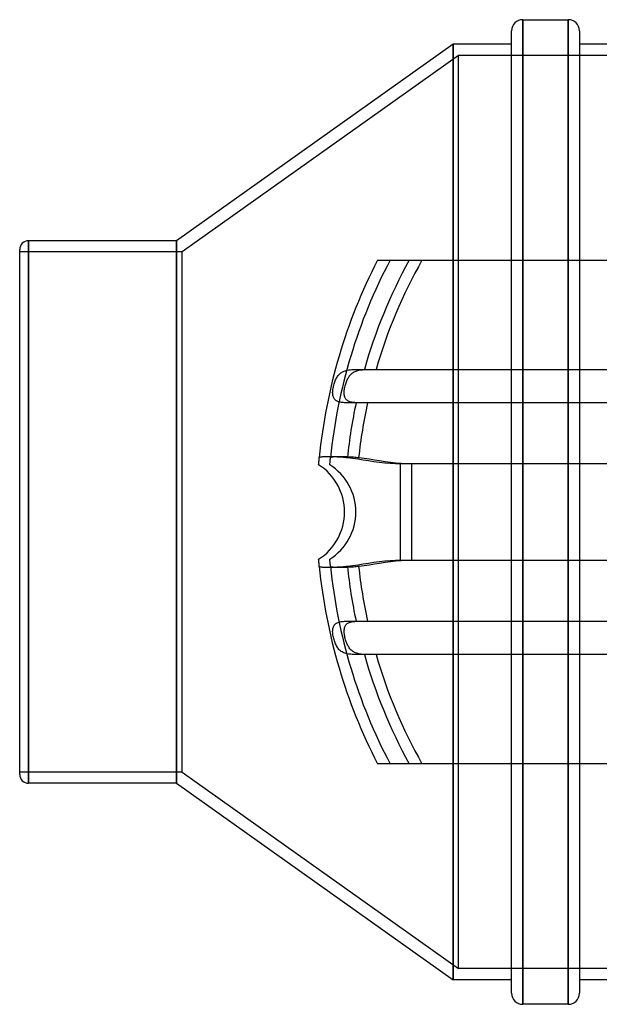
# Model space of a CAD drawing. Header units: millimetres. Extents: x -152 to 152, y -88 to 156.
# Tile 1 of 4: x -152 to -48, y -88 to 88. Entities that reach past the tile are written whole.
import ezdxf

# ---------------------------------------------------------------- set-up
doc = ezdxf.new("R2010")
doc.units = ezdxf.units.MM
doc.layers.add('HIDDEN', color=7, linetype='Continuous')
doc.layers.add('THICK', color=7, linetype='Continuous')

msp = doc.modelspace()

# ---------------------------------------------------------------- linework, layer by layer
at = {"layer": 'HIDDEN'}
for p, q in [((-61.63, 88), (-61.63, -88)), ((-53.51, 88), (-53.51, -88)), ((-74.1, 0), (-74.1, 83.6)), ((-73.1, 81.6), (-122.5, 46.5)), ((-73.1, 0), (-73.1, 81.6)), ((73.1, 81.6), (-73.1, 81.6)), ((-149.9, 0), (-149.9, 48.5)), ((-123.5, 0), (-123.5, 48.5)), ((-122.5, 46.5), (-151.5, 46.5)), ((-122.5, 0), (-122.5, 46.5)), ((-87.59, 45), (-87.59, 45)), ((-85.34, 45), (-85.34, 45)), ((-74.1, 45), (-74.1, 0)), ((-63.63, 0), (-63.63, 45)), ((-61.63, 0), (-61.63, 45)), ((-53.51, 0), (-53.51, 45)), ((-51.51, 45), (-51.51, 0)), ((-92.41, 24.54), (-92.3, 24.66)), ((-92.3, 24.66), (-92.17, 24.77)), ((-92.17, 24.77), (-92.04, 24.88)), ((-92.04, 24.88), (-91.9, 24.97)), ((-91.9, 24.97), (-91.75, 25.06)), ((-91.75, 25.06), (-91.6, 25.13)), ((-91.6, 25.13), (-91.43, 25.2)), ((-91.43, 25.2), (-91.26, 25.26)), ((-91.26, 25.26), (-91.08, 25.31)), ((-91.08, 25.31), (-90.9, 25.35)), ((-90.9, 25.35), (-90.71, 25.39)), ((-90.71, 25.39), (-90.51, 25.42)), ((-90.51, 25.42), (-90.3, 25.44)), ((-90.3, 25.44), (-90.09, 25.46)), ((-90.09, 25.46), (-89.87, 25.47)), ((-89.87, 25.47), (-89.64, 25.49)), ((-89.64, 25.49), (-89.4, 25.49)), ((-89.4, 25.49), (-89.16, 25.5)), ((-89.16, 25.5), (-88.91, 25.5)), ((-88.91, 25.5), (-88.65, 25.5)), ((-88.65, 25.5), (-88.39, 25.5)), ((-88.39, 25.5), (-88.12, 25.5)), ((-88.12, 25.5), (-87.85, 25.5)), ((-87.85, 25.5), (87.85, 25.5)), ((-93.33, 22.73), (-93.27, 22.92)), ((-93.27, 22.92), (-93.21, 23.11)), ((-93.21, 23.11), (-93.14, 23.29)), ((-93.14, 23.29), (-93.07, 23.47)), ((-93.07, 23.47), (-92.99, 23.65)), ((-92.99, 23.65), (-92.91, 23.81)), ((-92.91, 23.81), (-92.82, 23.98)), ((-92.82, 23.98), (-92.73, 24.13)), ((-92.73, 24.13), (-92.63, 24.27)), ((-92.63, 24.27), (-92.52, 24.41)), ((-92.52, 24.41), (-92.41, 24.54)), ((-93.54, 21.56), (-93.52, 21.75)), ((-93.54, 21.37), (-93.54, 21.56)), ((-93.54, 21.19), (-93.54, 21.37)), ((-93.53, 21.02), (-93.54, 21.19)), ((-93.52, 21.75), (-93.49, 21.95)), ((-93.49, 21.95), (-93.46, 22.14)), ((-93.46, 22.14), (-93.42, 22.34)), ((-93.42, 22.34), (-93.38, 22.53)), ((-93.38, 22.53), (-93.33, 22.73)), ((-93.51, 20.85), (-93.53, 21.02)), ((-93.48, 20.69), (-93.51, 20.85)), ((-93.43, 20.54), (-93.48, 20.69)), ((-93.38, 20.4), (-93.43, 20.54)), ((-93.31, 20.28), (-93.38, 20.4)), ((-93.23, 20.16), (-93.31, 20.28)), ((-93.13, 20.06), (-93.23, 20.16)), ((-93.03, 19.97), (-93.13, 20.06)), ((-92.91, 19.88), (-93.03, 19.97)), ((-92.79, 19.81), (-92.91, 19.88)), ((-92.65, 19.75), (-92.79, 19.81)), ((-92.51, 19.7), (-92.65, 19.75)), ((-92.35, 19.66), (-92.51, 19.7)), ((-92.19, 19.62), (-92.35, 19.66)), ((-92.02, 19.59), (-92.19, 19.62)), ((-91.84, 19.57), (-92.02, 19.59)), ((-91.65, 19.55), (-91.84, 19.57)), ((-91.45, 19.53), (-91.65, 19.55)), ((-91.24, 19.52), (-91.45, 19.53)), ((-91.03, 19.51), (-91.24, 19.52)), ((-90.81, 19.51), (-91.03, 19.51)), ((-90.58, 19.5), (-90.81, 19.51)), ((-90.34, 19.5), (-90.58, 19.5)), ((-90.1, 19.5), (-90.34, 19.5)), ((-89.86, 19.5), (-90.1, 19.5)), ((-89.62, 19.5), (-89.86, 19.5)), ((-89.37, 19.5), (-89.62, 19.5)), ((89.37, 19.5), (-89.37, 19.5)), ((-96.08, 8.73), (-96.07, 8.87)), ((-96.07, 8.87), (-96.05, 9.04)), ((-96.05, 9.04), (-96.03, 9.22)), ((-96.03, 9.22), (-96.02, 9.39)), ((-96.02, 9.39), (-96, 9.56)), ((-96, 9.56), (-95.98, 9.71)), ((-95.98, 9.74), (-95.96, 9.77)), ((-95.98, 9.71), (-95.98, 9.74)), ((-95.96, 9.77), (-95.93, 9.8)), ((-95.93, 9.8), (-95.88, 9.82)), ((-95.88, 9.82), (-95.83, 9.84)), ((-95.83, 9.84), (-95.77, 9.85)), ((-95.77, 9.85), (-95.69, 9.87)), ((-95.69, 9.87), (-95.61, 9.88)), ((-95.61, 9.88), (-95.51, 9.89)), ((-95.51, 9.89), (-95.41, 9.9)), ((-95.41, 9.9), (-95.29, 9.91)), ((-95.29, 9.91), (-95.17, 9.91)), ((-95.17, 9.91), (-95.04, 9.92)), ((-95.04, 9.92), (-94.89, 9.92)), ((-94.89, 9.92), (-94.74, 9.92)), ((-94.74, 9.92), (-94.58, 9.92)), ((-94.58, 9.92), (-94.41, 9.93)), ((-94.41, 9.93), (-94.23, 9.92)), ((-94.23, 9.92), (-94.05, 9.92)), ((-94.05, 9.92), (-93.86, 9.92)), ((-93.86, 9.92), (-93.66, 9.92)), ((-93.66, 9.92), (-93.45, 9.91)), ((-93.45, 9.91), (-93.25, 9.91)), ((-93.25, 9.91), (-93.03, 9.9)), ((-93.03, 9.9), (-92.81, 9.89)), ((-92.81, 9.89), (-92.59, 9.88)), ((-92.59, 9.88), (-92.36, 9.87)), ((-92.36, 9.87), (-92.13, 9.85)), ((-92.13, 9.85), (-91.9, 9.84)), ((-91.9, 9.84), (-91.66, 9.82)), ((-91.66, 9.82), (-91.43, 9.79)), ((-91.43, 9.79), (-91.19, 9.77)), ((-91.19, 9.77), (-90.95, 9.74)), ((-90.95, 9.74), (-89.98, 9.61)), ((-89.98, 9.61), (-89.05, 9.48)), ((-89.05, 9.48), (-88.15, 9.34)), ((-88.15, 9.34), (-87.21, 9.19)), ((-87.21, 9.19), (-86.25, 9.05)), ((-86.25, 9.05), (-85.28, 8.92)), ((-85.28, 8.92), (-84.3, 8.81)), ((-84.3, 8.81), (-83.34, 8.73)), ((-98.11, 8.44), (-98.11, 8.44)), ((-96.11, 8.44), (-96.1, 8.46)), ((-96.11, 8.44), (-96.11, 8.44)), ((-96.1, 8.51), (-96.09, 8.61)), ((-96.1, 8.46), (-96.1, 8.51)), ((-96.09, 8.61), (-96.08, 8.73)), ((-83.34, 8.73), (-82.39, 8.68)), ((-82.39, 8.68), (-81.48, 8.66)), ((-81.48, 0), (-81.48, 8.66)), ((-81.48, 8.66), (81.48, 8.66)), ((-149.9, -48.5), (-149.9, 0)), ((-122.5, -46.5), (-122.5, 0)), ((-74.1, 0), (-74.1, -45)), ((-73.1, -81.6), (-73.1, 0)), ((-123.5, -48.5), (-123.5, 0)), ((-81.48, -8.66), (-81.48, 0)), ((-74.1, -83.6), (-74.1, 0)), ((-63.63, -45), (-63.63, 0)), ((-61.63, -45), (-61.63, 0)), ((-53.51, -45), (-53.51, 0)), ((-51.51, 0), (-51.51, -45)), ((-98.11, -8.44), (-98.11, -8.44)), ((-96.11, -8.44), (-96.11, -8.44)), ((-96.1, -8.45), (-96.11, -8.44)), ((-96.1, -8.48), (-96.1, -8.45)), ((-96.1, -8.53), (-96.1, -8.48)), ((-96.09, -8.59), (-96.1, -8.53)), ((-96.08, -8.67), (-96.09, -8.59)), ((-96.08, -8.77), (-96.08, -8.67)), ((-96.07, -8.88), (-96.08, -8.77)), ((-83.34, -8.73), (-84.3, -8.81)), ((-82.39, -8.68), (-83.34, -8.73)), ((-81.48, -8.66), (-82.39, -8.68)), ((81.48, -8.66), (-81.48, -8.66)), ((-96.05, -8.99), (-96.07, -8.88)), ((-96.04, -9.12), (-96.05, -8.99)), ((-96.03, -9.24), (-96.04, -9.12)), ((-96.02, -9.37), (-96.03, -9.24)), ((-96.01, -9.49), (-96.02, -9.37)), ((-96, -9.61), (-96.01, -9.49)), ((-95.98, -9.71), (-96, -9.61)), ((-95.98, -9.74), (-95.98, -9.71)), ((-95.96, -9.77), (-95.98, -9.74)), ((-95.93, -9.8), (-95.96, -9.77)), ((-95.88, -9.82), (-95.93, -9.8)), ((-95.83, -9.84), (-95.88, -9.82)), ((-95.77, -9.85), (-95.83, -9.84)), ((-95.69, -9.87), (-95.77, -9.85)), ((-95.61, -9.88), (-95.69, -9.87)), ((-95.51, -9.89), (-95.61, -9.88)), ((-95.41, -9.9), (-95.51, -9.89)), ((-95.29, -9.91), (-95.41, -9.9)), ((-95.17, -9.91), (-95.29, -9.91)), ((-95.03, -9.92), (-95.17, -9.91)), ((-94.89, -9.92), (-95.03, -9.92)), ((-94.74, -9.92), (-94.89, -9.92)), ((-94.58, -9.92), (-94.74, -9.92)), ((-94.41, -9.93), (-94.58, -9.92)), ((-94.23, -9.92), (-94.41, -9.93)), ((-94.05, -9.92), (-94.23, -9.92)), ((-93.86, -9.92), (-94.05, -9.92)), ((-93.66, -9.92), (-93.86, -9.92)), ((-93.45, -9.91), (-93.66, -9.92)), ((-93.24, -9.91), (-93.45, -9.91)), ((-93.03, -9.9), (-93.24, -9.91)), ((-92.81, -9.89), (-93.03, -9.9)), ((-92.59, -9.88), (-92.81, -9.89)), ((-92.36, -9.87), (-92.59, -9.88)), ((-92.13, -9.85), (-92.36, -9.87)), ((-91.9, -9.84), (-92.13, -9.85)), ((-91.66, -9.82), (-91.9, -9.84)), ((-91.43, -9.79), (-91.66, -9.82)), ((-91.19, -9.77), (-91.43, -9.79)), ((-90.95, -9.74), (-91.19, -9.77)), ((-89.98, -9.61), (-90.95, -9.74)), ((-89.05, -9.48), (-89.98, -9.61)), ((-88.15, -9.34), (-89.05, -9.48)), ((-87.21, -9.19), (-88.15, -9.34)), ((-86.25, -9.05), (-87.21, -9.19)), ((-85.28, -8.92), (-86.25, -9.05)), ((-84.3, -8.81), (-85.28, -8.92)), ((-93.54, -21.04), (-93.51, -20.86)), ((-93.54, -21.22), (-93.54, -21.04)), ((-93.51, -20.86), (-93.48, -20.7)), ((-93.48, -20.7), (-93.43, -20.54)), ((-93.43, -20.54), (-93.38, -20.4)), ((-93.38, -20.4), (-93.3, -20.27)), ((-93.3, -20.27), (-93.22, -20.15)), ((-93.22, -20.15), (-93.12, -20.05)), ((-93.12, -20.05), (-93.01, -19.95)), ((-93.01, -19.95), (-92.88, -19.87)), ((-92.88, -19.87), (-92.75, -19.79)), ((-92.75, -19.79), (-92.59, -19.73)), ((-92.59, -19.73), (-92.43, -19.68)), ((-92.43, -19.68), (-92.25, -19.63)), ((-92.25, -19.63), (-92.06, -19.6)), ((-92.06, -19.6), (-91.87, -19.57)), ((-91.87, -19.57), (-91.66, -19.55)), ((-91.66, -19.55), (-91.44, -19.53)), ((-91.44, -19.53), (-91.21, -19.52)), ((-91.21, -19.52), (-90.98, -19.51)), ((-90.98, -19.51), (-90.73, -19.5)), ((-90.73, -19.5), (-90.47, -19.5)), ((-90.47, -19.5), (-90.21, -19.5)), ((-90.21, -19.5), (-89.94, -19.5)), ((-89.94, -19.5), (-89.66, -19.5)), ((-89.66, -19.5), (-89.37, -19.5)), ((-89.37, -19.5), (89.37, -19.5)), ((-93.54, -21.41), (-93.54, -21.22)), ((-93.53, -21.61), (-93.54, -21.41)), ((-93.51, -21.81), (-93.53, -21.61)), ((-93.48, -22.02), (-93.51, -21.81)), ((-93.45, -22.22), (-93.48, -22.02)), ((-93.4, -22.43), (-93.45, -22.22)), ((-93.35, -22.63), (-93.4, -22.43)), ((-93.3, -22.83), (-93.35, -22.63)), ((-93.23, -23.03), (-93.3, -22.83)), ((-93.16, -23.23), (-93.23, -23.03)), ((-93.09, -23.42), (-93.16, -23.23)), ((-93.01, -23.61), (-93.09, -23.42)), ((-92.92, -23.79), (-93.01, -23.61)), ((-92.83, -23.96), (-92.92, -23.79)), ((-92.73, -24.12), (-92.83, -23.96)), ((-92.63, -24.28), (-92.73, -24.12)), ((-92.51, -24.43), (-92.63, -24.28)), ((-92.39, -24.56), (-92.51, -24.43)), ((-92.27, -24.69), (-92.39, -24.56)), ((-92.13, -24.81), (-92.27, -24.69)), ((-91.99, -24.91), (-92.13, -24.81)), ((-91.83, -25.01), (-91.99, -24.91)), ((-91.67, -25.1), (-91.83, -25.01)), ((-91.5, -25.18), (-91.67, -25.1)), ((-91.31, -25.24), (-91.5, -25.18)), ((-91.12, -25.3), (-91.31, -25.24)), ((-90.92, -25.35), (-91.12, -25.3)), ((-90.72, -25.39), (-90.92, -25.35)), ((-90.5, -25.42), (-90.72, -25.39)), ((-90.27, -25.45), (-90.5, -25.42)), ((-90.04, -25.46), (-90.27, -25.45)), ((-89.79, -25.48), (-90.04, -25.46)), ((-89.54, -25.49), (-89.79, -25.48)), ((-89.28, -25.49), (-89.54, -25.49)), ((-89, -25.5), (-89.28, -25.49)), ((-88.72, -25.5), (-89, -25.5)), ((-88.44, -25.5), (-88.72, -25.5)), ((-88.14, -25.5), (-88.44, -25.5)), ((-87.85, -25.5), (-88.14, -25.5)), ((87.85, -25.5), (-87.85, -25.5)), ((-87.59, -45), (-87.59, -45)), ((-85.34, -45), (-85.34, -45)), ((-122.5, -46.5), (-151.5, -46.5)), ((-122.5, -46.5), (-73.1, -81.6)), ((73.1, -81.6), (-73.1, -81.6))]:
    msp.add_line(p, q, dxfattribs=at)
for centre, radius, start, end in [((0, 0), 96.48, 152.1964, 174.2216), ((0, 0), 91.48, 150.532, 163.8135), ((0, 0), 91.48, 167.6916, 173.8863), ((-101.47, 0), 10, 0, 57.5234), ((-101.47, 0), 10, 302.4766, 0), ((0, 0), 96.48, 185.7784, 207.8036), ((0, 0), 91.48, 186.1137, 192.3084), ((0, 0), 91.48, 196.1865, 209.468)]:
    msp.add_arc(centre, radius, start, end, dxfattribs=at)
at = {"layer": 'THICK'}
for p, q in [((-61.63, 88), (-53.51, 88)), ((-61.63, 45), (-61.63, 88)), ((-53.51, 45), (-53.51, 88)), ((-63.63, 45), (-63.63, 86)), ((-51.51, 86), (-51.51, 45)), ((-74.1, 83.6), (-123.5, 48.5)), ((-74.1, 83.6), (-74.1, 45)), ((-63.63, 83.6), (-74.1, 83.6)), ((-45.45, 83.6), (-51.51, 83.6)), ((-149.9, 48.5), (-149.9, 0)), ((-123.5, 48.5), (-149.9, 48.5)), ((-123.5, 48.5), (-123.5, 0)), ((-151.5, 0), (-151.5, 46.9)), ((-87.59, 45), (-87.58, 45)), ((-87.58, 45), (-87.55, 45)), ((-87.55, 45), (-87.49, 45)), ((-87.49, 45), (-87.4, 45)), ((-87.4, 45), (-87.3, 45)), ((-87.3, 45), (-87.18, 45)), ((-87.18, 45), (-87.04, 45)), ((-87.04, 45), (-86.88, 45)), ((-86.88, 45), (-86.69, 45)), ((-86.69, 45), (-86.49, 45)), ((-86.49, 45), (-86.28, 45)), ((-86.28, 45), (-86.05, 45)), ((-86.05, 45), (-85.82, 45)), ((-85.82, 45), (-85.57, 45)), ((-85.57, 45), (-85.3, 45)), ((-85.3, 45), (-85.01, 45)), ((-85.01, 45), (-84.72, 45)), ((-84.72, 45), (-84.43, 45)), ((-84.43, 45), (-84.15, 45)), ((-84.15, 45), (-83.85, 45)), ((-83.85, 45), (-83.54, 45)), ((-83.54, 45), (-83.22, 45)), ((-83.22, 45), (-82.89, 45)), ((-82.89, 45), (-82.56, 45)), ((-82.56, 45), (-82.24, 45)), ((-82.24, 45), (-81.93, 45)), ((-81.93, 45), (81.93, 45)), ((-94.5, 24.52), (-94.38, 24.65)), ((-94.38, 24.65), (-94.26, 24.76)), ((-94.26, 24.76), (-94.13, 24.86)), ((-94.13, 24.86), (-93.99, 24.96)), ((-93.99, 24.96), (-93.84, 25.05)), ((-93.84, 25.05), (-93.68, 25.13)), ((-93.68, 25.13), (-93.52, 25.2)), ((-93.52, 25.2), (-93.35, 25.26)), ((-93.35, 25.26), (-93.17, 25.31)), ((-93.17, 25.31), (-92.99, 25.35)), ((-92.99, 25.35), (-92.8, 25.39)), ((-92.8, 25.39), (-92.6, 25.42)), ((-92.6, 25.42), (-92.39, 25.44)), ((-92.39, 25.44), (-92.18, 25.46)), ((-92.18, 25.46), (-91.95, 25.47)), ((-91.95, 25.47), (-91.72, 25.48)), ((-91.72, 25.48), (-91.49, 25.49)), ((-91.49, 25.49), (-91.24, 25.5)), ((-91.24, 25.5), (-90.99, 25.5)), ((-90.99, 25.5), (-90.73, 25.5)), ((-90.73, 25.5), (-90.47, 25.5)), ((-90.47, 25.5), (-90.2, 25.5)), ((-90.2, 25.5), (-89.93, 25.5)), ((-89.93, 25.5), (89.93, 25.5)), ((-95.39, 22.7), (-95.34, 22.89)), ((-95.34, 22.89), (-95.28, 23.08)), ((-95.28, 23.08), (-95.21, 23.27)), ((-95.21, 23.27), (-95.14, 23.45)), ((-95.14, 23.45), (-95.07, 23.62)), ((-95.07, 23.62), (-94.98, 23.79)), ((-94.98, 23.79), (-94.9, 23.95)), ((-94.9, 23.95), (-94.81, 24.11)), ((-94.81, 24.11), (-94.71, 24.25)), ((-94.71, 24.25), (-94.61, 24.39)), ((-94.61, 24.39), (-94.5, 24.52)), ((-95.6, 21.35), (-95.59, 21.53)), ((-95.59, 21.17), (-95.6, 21.35)), ((-95.59, 21.53), (-95.57, 21.72)), ((-95.58, 20.99), (-95.59, 21.17)), ((-95.57, 21.72), (-95.55, 21.92)), ((-95.55, 21.92), (-95.52, 22.11)), ((-95.52, 22.11), (-95.48, 22.31)), ((-95.48, 22.31), (-95.44, 22.5)), ((-95.44, 22.5), (-95.39, 22.7)), ((-95.56, 20.83), (-95.58, 20.99)), ((-95.52, 20.67), (-95.56, 20.83)), ((-95.47, 20.52), (-95.52, 20.67)), ((-95.41, 20.39), (-95.47, 20.52)), ((-95.34, 20.26), (-95.41, 20.39)), ((-95.26, 20.15), (-95.34, 20.26)), ((-95.16, 20.05), (-95.26, 20.15)), ((-95.06, 19.95), (-95.16, 20.05)), ((-94.94, 19.88), (-95.06, 19.95)), ((-94.82, 19.81), (-94.94, 19.88)), ((-94.68, 19.75), (-94.82, 19.81)), ((-94.54, 19.7), (-94.68, 19.75)), ((-94.38, 19.65), (-94.54, 19.7)), ((-94.22, 19.62), (-94.38, 19.65)), ((-94.05, 19.59), (-94.22, 19.62)), ((-93.87, 19.56), (-94.05, 19.59)), ((-93.68, 19.55), (-93.87, 19.56)), ((-93.48, 19.53), (-93.68, 19.55)), ((-93.28, 19.52), (-93.48, 19.53)), ((-93.06, 19.51), (-93.28, 19.52)), ((-92.84, 19.51), (-93.06, 19.51)), ((-92.62, 19.5), (-92.84, 19.51)), ((-92.39, 19.5), (-92.62, 19.5)), ((-92.15, 19.5), (-92.39, 19.5)), ((-91.91, 19.5), (-92.15, 19.5)), ((-91.66, 19.5), (-91.91, 19.5)), ((-91.42, 19.5), (-91.66, 19.5)), ((91.42, 19.5), (-91.42, 19.5)), ((-98.09, 8.73), (-98.07, 8.88)), ((-98.07, 8.88), (-98.06, 9.04)), ((-98.06, 9.04), (-98.04, 9.22)), ((-98.04, 9.22), (-98.03, 9.4)), ((-98.03, 9.4), (-98.01, 9.56)), ((-98.01, 9.56), (-97.99, 9.72)), ((-97.99, 9.75), (-97.97, 9.77)), ((-97.99, 9.72), (-97.99, 9.75)), ((-97.97, 9.77), (-97.94, 9.8)), ((-97.94, 9.8), (-97.89, 9.82)), ((-97.89, 9.82), (-97.84, 9.84)), ((-97.84, 9.84), (-97.78, 9.85)), ((-97.78, 9.85), (-97.7, 9.87)), ((-97.7, 9.87), (-97.62, 9.88)), ((-97.62, 9.88), (-97.53, 9.89)), ((-97.53, 9.89), (-97.42, 9.9)), ((-97.42, 9.9), (-97.3, 9.91)), ((-97.3, 9.91), (-97.18, 9.91)), ((-97.18, 9.91), (-97.05, 9.92)), ((-97.05, 9.92), (-96.9, 9.92)), ((-96.9, 9.92), (-96.75, 9.92)), ((-96.75, 9.92), (-96.59, 9.93)), ((-96.59, 9.93), (-96.42, 9.93)), ((-96.42, 9.93), (-96.24, 9.93)), ((-96.24, 9.93), (-96.06, 9.92)), ((-96.06, 9.92), (-95.87, 9.92)), ((-95.87, 9.92), (-95.67, 9.92)), ((-95.67, 9.92), (-95.47, 9.91)), ((-95.47, 9.91), (-95.26, 9.91)), ((-95.26, 9.91), (-95.04, 9.9)), ((-95.04, 9.9), (-94.82, 9.89)), ((-94.82, 9.89), (-94.6, 9.88)), ((-94.6, 9.88), (-94.37, 9.87)), ((-94.37, 9.87), (-94.14, 9.85)), ((-94.14, 9.85), (-93.91, 9.84)), ((-93.91, 9.84), (-93.68, 9.82)), ((-93.68, 9.82), (-93.44, 9.8)), ((-93.44, 9.8), (-93.2, 9.77)), ((-93.2, 9.77), (-92.97, 9.74)), ((-92.97, 9.74), (-91.99, 9.61)), ((-91.99, 9.61), (-91.06, 9.48)), ((-91.06, 9.48), (-90.16, 9.34)), ((-90.16, 9.34), (-89.22, 9.19)), ((-89.22, 9.19), (-88.26, 9.05)), ((-88.26, 9.05), (-87.28, 8.92)), ((-87.28, 8.92), (-86.31, 8.81)), ((-86.31, 8.81), (-85.34, 8.73)), ((-98.11, 8.52), (-98.1, 8.61)), ((-98.11, 8.46), (-98.11, 8.52)), ((-98.11, 8.44), (-98.11, 8.46)), ((-98.1, 8.61), (-98.09, 8.73)), ((-85.34, 8.73), (-84.39, 8.68)), ((-84.39, 8.68), (-83.48, 8.66)), ((-83.48, 0), (-83.48, 8.66)), ((-83.48, 8.66), (83.48, 8.66)), ((-123.5, 0), (-123.5, -48.5)), ((-151.5, -46.9), (-151.5, 0)), ((-149.9, 0), (-149.9, -48.5)), ((-83.48, -8.66), (-83.48, 0)), ((-98.11, -8.46), (-98.11, -8.44)), ((-98.11, -8.52), (-98.11, -8.46)), ((-98.1, -8.61), (-98.11, -8.52)), ((-98.09, -8.73), (-98.1, -8.61)), ((-98.07, -8.88), (-98.09, -8.73)), ((-85.34, -8.73), (-86.31, -8.81)), ((-84.39, -8.68), (-85.34, -8.73)), ((-83.48, -8.66), (-84.39, -8.68)), ((83.48, -8.66), (-83.48, -8.66)), ((-98.06, -9.05), (-98.07, -8.88)), ((-98.04, -9.22), (-98.06, -9.05)), ((-98.03, -9.4), (-98.04, -9.22)), ((-98.01, -9.56), (-98.03, -9.4)), ((-97.99, -9.72), (-98.01, -9.56)), ((-97.99, -9.75), (-97.99, -9.72)), ((-97.97, -9.77), (-97.99, -9.75)), ((-97.94, -9.8), (-97.97, -9.77)), ((-97.89, -9.82), (-97.94, -9.8)), ((-97.84, -9.84), (-97.89, -9.82)), ((-97.78, -9.85), (-97.84, -9.84)), ((-97.7, -9.87), (-97.78, -9.85)), ((-97.62, -9.88), (-97.7, -9.87)), ((-97.52, -9.89), (-97.62, -9.88)), ((-97.42, -9.9), (-97.52, -9.89)), ((-97.3, -9.91), (-97.42, -9.9)), ((-97.18, -9.91), (-97.3, -9.91)), ((-97.04, -9.92), (-97.18, -9.91)), ((-96.9, -9.92), (-97.04, -9.92)), ((-96.75, -9.92), (-96.9, -9.92)), ((-96.59, -9.93), (-96.75, -9.92)), ((-96.42, -9.93), (-96.59, -9.93)), ((-96.24, -9.93), (-96.42, -9.93)), ((-96.06, -9.92), (-96.24, -9.93)), ((-95.87, -9.92), (-96.06, -9.92)), ((-95.67, -9.92), (-95.87, -9.92)), ((-95.46, -9.91), (-95.67, -9.92)), ((-95.25, -9.91), (-95.46, -9.91)), ((-95.04, -9.9), (-95.25, -9.91)), ((-94.82, -9.89), (-95.04, -9.9)), ((-94.6, -9.88), (-94.82, -9.89)), ((-94.37, -9.87), (-94.6, -9.88)), ((-94.14, -9.85), (-94.37, -9.87)), ((-93.91, -9.84), (-94.14, -9.85)), ((-93.67, -9.82), (-93.91, -9.84)), ((-93.44, -9.8), (-93.67, -9.82)), ((-93.2, -9.77), (-93.44, -9.8)), ((-92.97, -9.74), (-93.2, -9.77)), ((-91.99, -9.61), (-92.97, -9.74)), ((-91.06, -9.48), (-91.99, -9.61)), ((-90.16, -9.34), (-91.06, -9.48)), ((-89.22, -9.19), (-90.16, -9.34)), ((-88.26, -9.05), (-89.22, -9.19)), ((-87.28, -8.92), (-88.26, -9.05)), ((-86.31, -8.81), (-87.28, -8.92)), ((-95.59, -21.19), (-95.58, -21.01)), ((-95.58, -21.01), (-95.56, -20.83)), ((-95.56, -20.83), (-95.52, -20.67)), ((-95.52, -20.67), (-95.47, -20.52)), ((-95.47, -20.52), (-95.41, -20.38)), ((-95.41, -20.38), (-95.34, -20.25)), ((-95.34, -20.25), (-95.25, -20.14)), ((-95.25, -20.14), (-95.15, -20.03)), ((-95.15, -20.03), (-95.04, -19.94)), ((-95.04, -19.94), (-94.91, -19.86)), ((-94.91, -19.86), (-94.77, -19.79)), ((-94.77, -19.79), (-94.62, -19.73)), ((-94.62, -19.73), (-94.46, -19.67)), ((-94.46, -19.67), (-94.28, -19.63)), ((-94.28, -19.63), (-94.09, -19.6)), ((-94.09, -19.6), (-93.9, -19.57)), ((-93.9, -19.57), (-93.69, -19.55)), ((-93.69, -19.55), (-93.47, -19.53)), ((-93.47, -19.53), (-93.25, -19.52)), ((-93.25, -19.52), (-93.01, -19.51)), ((-93.01, -19.51), (-92.77, -19.5)), ((-92.77, -19.5), (-92.51, -19.5)), ((-92.51, -19.5), (-92.25, -19.5)), ((-92.25, -19.5), (-91.98, -19.5)), ((-91.98, -19.5), (-91.7, -19.5)), ((-91.7, -19.5), (-91.42, -19.5)), ((-91.42, -19.5), (91.42, -19.5)), ((-95.6, -21.38), (-95.59, -21.19)), ((-95.59, -21.57), (-95.6, -21.38)), ((-95.57, -21.77), (-95.59, -21.57)), ((-95.54, -21.98), (-95.57, -21.77)), ((-95.51, -22.18), (-95.54, -21.98)), ((-95.47, -22.39), (-95.51, -22.18)), ((-95.42, -22.6), (-95.47, -22.39)), ((-95.36, -22.8), (-95.42, -22.6)), ((-95.3, -23), (-95.36, -22.8)), ((-95.24, -23.2), (-95.3, -23)), ((-95.16, -23.39), (-95.24, -23.2)), ((-95.08, -23.58), (-95.16, -23.39)), ((-95, -23.77), (-95.08, -23.58)), ((-94.91, -23.94), (-95, -23.77)), ((-94.81, -24.11), (-94.91, -23.94)), ((-94.7, -24.26), (-94.81, -24.11)), ((-94.59, -24.41), (-94.7, -24.26)), ((-94.47, -24.55), (-94.59, -24.41)), ((-94.35, -24.68), (-94.47, -24.55)), ((-94.21, -24.8), (-94.35, -24.68)), ((-94.07, -24.91), (-94.21, -24.8)), ((-93.92, -25), (-94.07, -24.91)), ((-93.75, -25.09), (-93.92, -25)), ((-93.58, -25.17), (-93.75, -25.09)), ((-93.4, -25.24), (-93.58, -25.17)), ((-93.21, -25.3), (-93.4, -25.24)), ((-93.01, -25.35), (-93.21, -25.3)), ((-92.8, -25.39), (-93.01, -25.35)), ((-92.58, -25.42), (-92.8, -25.39)), ((-92.36, -25.44), (-92.58, -25.42)), ((-92.12, -25.46), (-92.36, -25.44)), ((-91.88, -25.48), (-92.12, -25.46)), ((-91.62, -25.49), (-91.88, -25.48)), ((-91.36, -25.49), (-91.62, -25.49)), ((-91.09, -25.5), (-91.36, -25.49)), ((-90.81, -25.5), (-91.09, -25.5)), ((-90.52, -25.5), (-90.81, -25.5)), ((-90.22, -25.5), (-90.52, -25.5)), ((-89.93, -25.5), (-90.22, -25.5)), ((89.93, -25.5), (-89.93, -25.5)), ((-87.58, -45), (-87.59, -45)), ((-87.54, -45), (-87.58, -45)), ((-87.48, -45), (-87.54, -45)), ((-87.39, -45), (-87.48, -45)), ((-87.28, -45), (-87.39, -45)), ((-87.15, -45), (-87.28, -45)), ((-87, -45), (-87.15, -45)), ((-86.82, -45), (-87, -45)), ((-86.62, -45), (-86.82, -45)), ((-86.41, -45), (-86.62, -45)), ((-86.18, -45), (-86.41, -45)), ((-85.95, -45), (-86.18, -45)), ((-85.69, -45), (-85.95, -45)), ((-85.42, -45), (-85.69, -45)), ((-85.13, -45), (-85.42, -45)), ((-84.83, -45), (-85.13, -45)), ((-84.53, -45), (-84.83, -45)), ((-84.23, -45), (-84.53, -45)), ((-83.92, -45), (-84.23, -45)), ((-83.6, -45), (-83.92, -45)), ((-83.27, -45), (-83.6, -45)), ((-82.93, -45), (-83.27, -45)), ((-82.59, -45), (-82.93, -45)), ((-82.25, -45), (-82.59, -45)), ((-81.93, -45), (-82.25, -45)), ((81.93, -45), (-81.93, -45)), ((-74.1, -45), (-74.1, -83.6)), ((-63.63, -86), (-63.63, -45)), ((-61.63, -88), (-61.63, -45)), ((-53.51, -88), (-53.51, -45)), ((-51.51, -45), (-51.51, -86)), ((-123.5, -48.5), (-149.9, -48.5)), ((-123.5, -48.5), (-74.1, -83.6)), ((-63.63, -83.6), (-74.1, -83.6)), ((51.51, -83.6), (-51.51, -83.6)), ((-53.51, -88), (-61.63, -88))]:
    msp.add_line(p, q, dxfattribs=at)
for centre, radius, start, end in [((-61.63, 86), 2, 90, 180), ((-53.51, 86), 2, 0, 89.9999), ((-149.9, 46.9), 1.6, 89.9998, 179.9999), ((0, 0), 98.48, 152.8083, 174.3382), ((0, 0), 93.48, 151.2224, 164.169), ((0, 0), 93.48, 167.959, 174.0167), ((-103.47, 0), 10, 0, 57.5719), ((-103.47, 0), 10, 302.4281, 0), ((0, 0), 98.48, 185.6618, 207.1917), ((0, 0), 93.48, 185.9833, 192.041), ((0, 0), 93.48, 195.831, 208.7776), ((-149.9, -46.9), 1.6, 180.0001, 270.0002), ((-61.63, -86), 2, 180, 270), ((-53.51, -86), 2, 270.0001, 0)]:
    msp.add_arc(centre, radius, start, end, dxfattribs=at)

doc.saveas('drawing.dxf')
